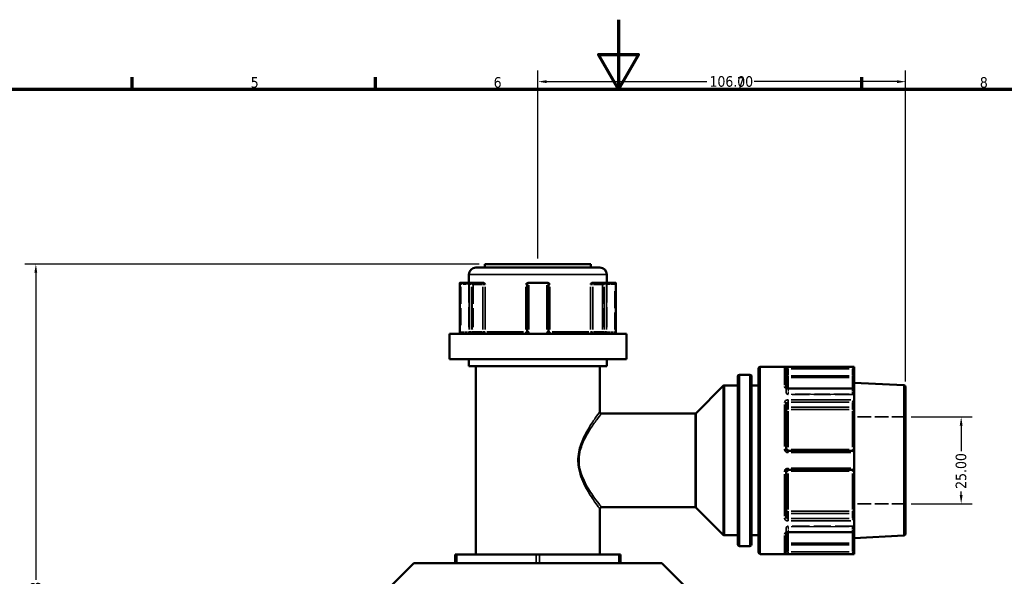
# Model space of a CAD drawing. Header units: millimetres. Extents: x 0 to 926, y 0 to 963.
# Tile 7 of 17: x 248 to 532, y 434 to 594. Entities that reach past the tile are written whole.
import ezdxf

# ---------------------------------------------------------------- set-up
doc = ezdxf.new("R2010")
doc.units = ezdxf.units.MM
doc.linetypes.add('DASHED', pattern=[0.2067, 0.1654, -0.0413])
for name, color, linetype, lineweight in [('Border (ANSI)', 7, 'Continuous', 70), ('Dimension (ANSI)', 7, 'Continuous', 25), ('Hidden (ANSI)', 7, 'DASHED', 35), ('Hidden Narrow (ANSI)', 7, 'DASHED', 25), ('Visible (ANSI)', 7, 'Continuous', 50), ('Visible Narrow (ANSI)', 7, 'Continuous', 35)]:
    doc.layers.add(name, color=color, linetype=linetype, lineweight=lineweight)
doc.styles.add('Note Text (ANSI)', font='tahoma.ttf')
doc.dimstyles.new('Default - mm (ANSI)', dxfattribs={"dimtxt": 3.048, "dimasz": 2.5, "dimexe": 3.175, "dimexo": 1.6002, "dimgap": 0.8, "dimtad": 0, "dimtoh": 1, "dimrnd": 1e-08, "dimzin": 4, "dimdsep": 46, "dimtxsty": 'Note Text (ANSI)', "dimcen": 0.09, "dimdle": 10, "dimclrd": 256, "dimclre": 256, "dimclrt": 256, "dimadec": 1, "dimazin": 1, "dimtfac": 1, "dimtofl": 0, "dimtmove": 0, "dimatfit": 3, "dimfxl": 1, "dimtolj": 1, "dimtzin": 4, "dimlwd": -1, "dimlwe": -1, "dimarcsym": 0})

# ---------------------------------------------------------------- blocks, each defined once
blk = doc.blocks.new('Borders Default Border')
at = {"layer": 'Border (ANSI)'}
for p, q in [((280.33, 574), (280.33, 577.45)), ((350.42, 574), (350.42, 577.45)), ((490.58, 574), (490.58, 577.45))]:
    blk.add_line(p, q, dxfattribs=at)
at = {"layer": 'Border (ANSI)', "flags": 128}
for points in [[(420.5, 594), (420.5, 574), (414.73, 584), (426.27, 584), (420.5, 574)], [(20, 20), (20, 574), (821, 574), (821, 20), (20, 20)]]:
    blk.add_lwpolyline(points, dxfattribs=at)
at = {"layer": 'Border (ANSI)', "char_height": 3.05, "attachment_point": 7, "style": 'Note Text (ANSI)'}
for s, insert in [('5', (314.48, 574.34)), ('6', (384.49, 574.34)), ('7', (454.6, 574.4)), ('8', (524.63, 574.33))]:
    blk.add_mtext(s, dxfattribs=dict(at, insert=insert))
blk = doc.blocks.new('*D8')
at = {"layer": 'Defpoints', "color": 0, "transparency": 16777216}
for p in [(252.54, 523.55), (381.94, 523.55), (397.84, 250.57)]:
    blk.add_point(p, dxfattribs=at)
at = {"layer": 'Dimension (ANSI)', "transparency": 16777216}
for p, q in [((380.34, 523.55), (249.36, 523.55)), ((252.54, 521.05), (252.54, 432.54)), ((252.54, 253.07), (252.54, 418.6)), ((396.24, 250.57), (249.36, 250.57))]:
    blk.add_line(p, q, dxfattribs=at)
for points in [[(252.12, 521.05), (252.95, 521.05), (252.54, 523.55)], [(252.12, 253.07), (252.95, 253.07), (252.54, 250.57)]]:
    blk.add_solid(points, dxfattribs=at)
at = {"layer": 'Dimension (ANSI)', "transparency": 16777216, "insert": (250.94, 419.4), "char_height": 3.048, "attachment_point": 1, "rotation": 90, "style": 'Note Text (ANSI)'}
blk.add_mtext('\\A1;272.98', dxfattribs=at)
blk = doc.blocks.new('*D9')
at = {"layer": 'Defpoints', "color": 0, "transparency": 16777216}
for p in [(503.24, 479.5), (503.24, 454.5), (519.24, 454.5)]:
    blk.add_point(p, dxfattribs=at)
at = {"layer": 'Dimension (ANSI)', "transparency": 16777216}
for p, q in [((504.84, 479.5), (522.41, 479.5)), ((519.24, 477), (519.24, 469.62)), ((519.24, 457), (519.24, 457.99)), ((504.84, 454.5), (522.41, 454.5))]:
    blk.add_line(p, q, dxfattribs=at)
for points in [[(518.82, 477), (519.65, 477), (519.24, 479.5)], [(518.82, 457), (519.65, 457), (519.24, 454.5)]]:
    blk.add_solid(points, dxfattribs=at)
at = {"layer": 'Dimension (ANSI)', "transparency": 16777216, "insert": (517.65, 458.79), "char_height": 3.048, "attachment_point": 1, "rotation": 90, "style": 'Note Text (ANSI)'}
blk.add_mtext('\\A1;25.00', dxfattribs=at)
blk = doc.blocks.new('*D10')
at = {"layer": 'Defpoints', "color": 0, "transparency": 16777216}
for p in [(503.24, 576.14), (397.24, 523.55), (503.24, 488.13)]:
    blk.add_point(p, dxfattribs=at)
at = {"layer": 'Dimension (ANSI)', "transparency": 16777216}
for p, q in [((397.24, 525.15), (397.24, 579.32)), ((503.24, 489.73), (503.24, 579.32)), ((399.74, 576.14), (445.9, 576.14)), ((500.74, 576.14), (459.58, 576.14))]:
    blk.add_line(p, q, dxfattribs=at)
for points in [[(399.74, 576.56), (399.74, 575.72), (397.24, 576.14)], [(500.74, 576.56), (500.74, 575.72), (503.24, 576.14)]]:
    blk.add_solid(points, dxfattribs=at)
at = {"layer": 'Dimension (ANSI)', "transparency": 16777216, "insert": (446.7, 577.73), "char_height": 3.048, "attachment_point": 1, "style": 'Note Text (ANSI)'}
blk.add_mtext('\\A1;106.00', dxfattribs=at)

msp = doc.modelspace()

# ---------------------------------------------------------------- linework, layer by layer
at = {"layer": 'Hidden (ANSI)', "ltscale": 34.3493}
for p, q in [((377.386, 518.203), (377.386, 504.003)), ((417.086, 518.203), (417.086, 504.003))]:
    msp.add_line(p, q, dxfattribs=at)
at = {"layer": 'Hidden (ANSI)', "ltscale": 33.139816}
for p, q in [((378.604, 517.703), (378.604, 504.003)), ((415.868, 517.703), (415.868, 504.003))]:
    msp.add_line(p, q, dxfattribs=at)
at = {"layer": 'Hidden (ANSI)', "ltscale": 0.083185}
msp.add_line((468.836, 487.891), (468.836, 487.864), dxfattribs=at)
at = {"layer": 'Hidden (ANSI)', "ltscale": 3.750024}
for p, q in [((468.836, 486.472), (468.836, 487.864)), ((468.836, 446.137), (468.836, 447.529))]:
    msp.add_line(p, q, dxfattribs=at)
at = {"layer": 'Hidden (ANSI)', "ltscale": 29.930656}
for p, q in [((487.896, 485.972), (469.336, 485.972)), ((487.896, 448.029), (469.336, 448.029))]:
    msp.add_line(p, q, dxfattribs=at)
at = {"layer": 'Hidden (ANSI)', "ltscale": 23.931623}
for p, q in [((503.236, 479.5), (488.396, 479.5)), ((503.236, 454.5), (488.396, 454.5))]:
    msp.add_line(p, q, dxfattribs=at)
at = {"layer": 'Hidden (ANSI)', "ltscale": 0.083281}
msp.add_line((468.836, 446.137), (468.836, 446.11), dxfattribs=at)
at = {"layer": 'Hidden (ANSI)', "ltscale": 0.346335}
for centre, start, end in [((379.104, 517.703), 159.15758, 180), ((415.368, 517.703), 0, 20.84242)]:
    msp.add_arc(centre, 0.5, start, end, dxfattribs=at)
at = {"layer": 'Hidden (ANSI)', "ltscale": 1.495845}
for centre, start, end in [((376.886, 504.003), 270, 0), ((378.104, 504.003), 270, 0), ((416.368, 504.003), 180, 270), ((417.586, 504.003), 180, 270), ((469.336, 486.472), 180, 270), ((487.896, 485.472), 0, 90), ((487.896, 448.529), 270, 0), ((469.336, 447.529), 90, 180)]:
    msp.add_arc(centre, 0.5, start, end, dxfattribs=at)
at = {"layer": 'Hidden (ANSI)', "ltscale": 1.29952}
for centre, major_axis, start_param, end_param in [((375.29, 517.703), (-0.483, 0.483), 0.2617994, 1.3089969), ((419.182, 517.703), (-0.483, -0.483), 1.8325957, 2.8797933)]:
    msp.add_ellipse(centre, major_axis=major_axis, ratio=0.2679492, start_param=start_param, end_param=end_param, dxfattribs=at)
at = {"layer": 'Hidden (ANSI)', "ltscale": 1.007576}
for centre, major_axis, start_param, end_param in [((487.896, 487.23), (0.462, 0.462), 0.3926991, 1.1780972), ((487.896, 446.771), (0.462, -0.462), 5.1050881, 5.8904862)]:
    msp.add_ellipse(centre, major_axis=major_axis, ratio=0.4142136, start_param=start_param, end_param=end_param, dxfattribs=at)
at = {"layer": 'Hidden (ANSI)', "ltscale": 1.940749}
for points, knots in [([(378.574, 517.703), (378.575, 517.704), (378.575, 517.704), (378.611, 517.811), (378.646, 517.911), (378.713, 518.056), (378.748, 518.117), (378.819, 518.186), (378.85, 518.203), (378.883, 518.203)], [-0.000316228, -0.000316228, -0.000316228, -0.000316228, 0, 0, 0.044767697, 0.044767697, 0.076339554, 0.076339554, 0.09939515, 0.09939515, 0.09939515, 0.09939515]), ([(415.589, 518.203), (415.622, 518.203), (415.653, 518.186), (415.724, 518.117), (415.759, 518.056), (415.827, 517.911), (415.861, 517.811), (415.897, 517.704), (415.898, 517.704), (415.898, 517.703)], [0.236796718, 0.236796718, 0.236796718, 0.236796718, 0.258427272, 0.258427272, 0.288047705, 0.288047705, 0.33004835, 0.33004835, 0.330345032, 0.330345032, 0.330345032, 0.330345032])]:
    msp.add_open_spline(points, degree=3, knots=knots, dxfattribs=at)
at = {"layer": 'Hidden (ANSI)', "ltscale": 0.487662}
msp.add_open_spline([(468.836, 487.864), (468.836, 487.884), (468.83, 487.899), (468.829, 487.901), (468.829, 487.901), (468.829, 487.901)], degree=3, knots=[0, 0, 0, 0, 0.031502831, 0.031502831, 0.032841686, 0.032841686, 0.032841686, 0.032841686], dxfattribs=at)
at = {"layer": 'Hidden (ANSI)', "ltscale": 0.48903}
msp.add_open_spline([(468.829, 487.9), (468.829, 487.9), (468.831, 487.897), (468.835, 487.884), (468.836, 487.874), (468.836, 487.864)], degree=3, knots=[0.124577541, 0.124577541, 0.124577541, 0.124577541, 0.140992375, 0.140992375, 0.157512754, 0.157512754, 0.157512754, 0.157512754], dxfattribs=at)
at = {"layer": 'Hidden (ANSI)', "ltscale": 2.105221}
msp.add_open_spline([(469.336, 446.271), (469.281, 446.271), (469.226, 446.267), (469.122, 446.25), (469.073, 446.238), (468.988, 446.209), (468.951, 446.192), (468.893, 446.159), (468.871, 446.143), (468.842, 446.117), (468.834, 446.107), (468.828, 446.098), (468.83, 446.101), (468.835, 446.117), (468.836, 446.126), (468.836, 446.137)], degree=3, knots=[0, 0, 0, 0, 0.02450984, 0.02450984, 0.04873565, 0.04873565, 0.07214944, 0.07214944, 0.09449088, 0.09449088, 0.11641991, 0.11641991, 0.14099237, 0.14099237, 0.15751275, 0.15751275, 0.15751275, 0.15751275], dxfattribs=at)
at = {"layer": 'Hidden (ANSI)', "ltscale": 0.488977}
msp.add_open_spline([(468.836, 446.137), (468.836, 446.117), (468.83, 446.102), (468.829, 446.1), (468.829, 446.1), (468.829, 446.1)], degree=3, knots=[0, 0, 0, 0, 0.031502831, 0.031502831, 0.032935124, 0.032935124, 0.032935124, 0.032935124], dxfattribs=at)
at = {"layer": 'Hidden Narrow (ANSI)', "ltscale": 29.825834}
for p, q in [((375.04, 517.018), (375.04, 504.688)), ((378.354, 504.688), (378.354, 517.018)), ((378.574, 517.018), (378.574, 504.688)), ((415.898, 504.688), (415.898, 517.018)), ((416.118, 517.018), (416.118, 504.688)), ((419.432, 504.688), (419.432, 517.018))]:
    msp.add_line(p, q, dxfattribs=at)
at = {"layer": 'Hidden Narrow (ANSI)', "ltscale": 6.056921}
for p, q in [((377.947, 517.703), (375.193, 517.703)), ((419.279, 517.703), (416.525, 517.703))]:
    msp.add_line(p, q, dxfattribs=at)
at = {"layer": 'Hidden Narrow (ANSI)', "ltscale": 0.540283}
for p, q in [((375.027, 504.003), (374.84, 504.003)), ((419.633, 504.003), (419.446, 504.003))]:
    msp.add_line(p, q, dxfattribs=at)
at = {"layer": 'Hidden Narrow (ANSI)', "ltscale": 4.762628}
for p, q in [((375.16, 504.003), (377.326, 504.003)), ((417.146, 504.003), (419.312, 504.003))]:
    msp.add_line(p, q, dxfattribs=at)
at = {"layer": 'Hidden Narrow (ANSI)', "ltscale": 0.071139}
for p, q in [((469.336, 487.585), (469.336, 487.61)), ((469.336, 446.391), (469.336, 446.416))]:
    msp.add_line(p, q, dxfattribs=at)
at = {"layer": 'Hidden Narrow (ANSI)', "ltscale": 3.550614}
for p, q in [((469.336, 487.51), (469.336, 486.192)), ((487.896, 486.192), (487.896, 487.51)), ((469.336, 447.809), (469.336, 446.491)), ((487.896, 446.491), (487.896, 447.809))]:
    msp.add_line(p, q, dxfattribs=at)
at = {"layer": 'Hidden Narrow (ANSI)', "ltscale": 0.673075}
for p, q in [((469.336, 485.973), (469.336, 486.105)), ((487.896, 486.105), (487.896, 485.973)), ((469.336, 447.896), (469.336, 448.028)), ((487.896, 448.028), (487.896, 447.896))]:
    msp.add_line(p, q, dxfattribs=at)
at = {"layer": 'Hidden Narrow (ANSI)', "ltscale": 26.937592}
for p, q in [((486.968, 487.583), (470.264, 487.583)), ((470.264, 486.119), (486.968, 486.119)), ((486.968, 486.076), (470.264, 486.076)), ((470.264, 447.925), (486.968, 447.925)), ((486.968, 447.882), (470.264, 447.882)), ((470.264, 446.418), (486.968, 446.418))]:
    msp.add_line(p, q, dxfattribs=at)
at = {"layer": 'Hidden Narrow (ANSI)', "ltscale": 0.490266}
for p, q in [((487.896, 487.591), (487.896, 487.722)), ((487.896, 446.278), (487.896, 446.41))]:
    msp.add_line(p, q, dxfattribs=at)
at = {"layer": 'Hidden Narrow (ANSI)', "ltscale": 0.602402}
msp.add_line((409.081, 467), (408.789, 467), dxfattribs=at)
at = {"layer": 'Hidden Narrow (ANSI)', "ltscale": 1.346251}
for centre, major_axis, ratio, start_param, end_param in [((378.604, 517.703), (0, 0.5), 0.5, 0.0785398, 1.4922565), ((415.868, 517.703), (0, 0.5), 0.5, 4.7909288, 6.2046455), ((378.104, 504.003), (0, -0.5), 0.5, 0.0785398, 1.4922565), ((378.104, 504.003), (0, -0.5), 0.94014, 0.0785398, 1.4922565), ((416.368, 504.003), (0, -0.5), 0.94014, 4.7909288, 6.2046455), ((416.368, 504.003), (0, -0.5), 0.5, 4.7909288, 6.2046455), ((469.336, 486.472), (-0.5, 0), 0.7071068, 0.0785398, 1.4922565), ((469.336, 486.472), (-0.5, 0), 0.7932537, 0.0785398, 1.4922565), ((487.896, 485.765), (0.5, 0), 0.7071068, 0.0785398, 1.4922565), ((487.896, 485.679), (0.5, 0), 0.7932537, 0.0785398, 1.4922565), ((469.336, 447.529), (-0.5, 0), 0.7932537, 4.7909288, 6.2046455), ((469.336, 447.529), (-0.5, 0), 0.7071068, 4.7909288, 6.2046455), ((487.896, 448.322), (0.5, 0), 0.7932537, 4.7909288, 6.2046455), ((487.896, 448.236), (0.5, 0), 0.7071068, 4.7909288, 6.2046455)]:
    msp.add_ellipse(centre, major_axis=major_axis, ratio=ratio, start_param=start_param, end_param=end_param, dxfattribs=at)
at = {"layer": 'Hidden Narrow (ANSI)', "ltscale": 0.062062}
msp.add_ellipse((468.336, 487.864), major_axis=(0.5, 0), ratio=0.7873189, start_param=0.0036263, end_param=0.0688989, dxfattribs=at)
at = {"layer": 'Hidden Narrow (ANSI)', "ltscale": 0.062173}
msp.add_ellipse((468.336, 446.137), major_axis=(0.5, 0), ratio=0.7873189, start_param=6.2141633, end_param=6.2795526, dxfattribs=at)
at = {"layer": 'Hidden Narrow (ANSI)', "ltscale": 1.368955}
for points, knots in [([(375.04, 504.003), (375.04, 503.971), (375.039, 503.938), (375.034, 503.856), (375.028, 503.807), (375.011, 503.703), (374.998, 503.651), (374.963, 503.556), (374.941, 503.521), (374.913, 503.505), (374.907, 503.503), (374.901, 503.503)], [0, 0, 0, 0, 0.01936722, 0.01936722, 0.05035476, 0.05035476, 0.09063857, 0.09063857, 0.14300752, 0.14300752, 0.15775689, 0.15775689, 0.15775689, 0.15775689]), ([(419.571, 503.503), (419.565, 503.503), (419.559, 503.505), (419.531, 503.521), (419.509, 503.556), (419.475, 503.651), (419.461, 503.703), (419.444, 503.807), (419.438, 503.856), (419.433, 503.938), (419.432, 503.971), (419.432, 504.003)], [-0.78964294, -0.78964294, -0.78964294, -0.78964294, -0.77489403, -0.77489403, -0.72252491, -0.72252491, -0.68224097, -0.68224097, -0.65125333, -0.65125333, -0.63188605, -0.63188605, -0.63188605, -0.63188605])]:
    msp.add_open_spline(points, degree=3, knots=knots, dxfattribs=at)
at = {"layer": 'Hidden Narrow (ANSI)', "ltscale": 1.36077}
msp.add_open_spline([(469.336, 487.583), (469.303, 487.583), (469.27, 487.585), (469.186, 487.595), (469.136, 487.606), (469.03, 487.641), (468.978, 487.668), (468.883, 487.739), (468.849, 487.786), (468.837, 487.844), (468.836, 487.854), (468.836, 487.864)], degree=3, knots=[0, 0, 0, 0, 0.01979251, 0.01979251, 0.05146052, 0.05146052, 0.09262893, 0.09262893, 0.14614787, 0.14614787, 0.15751275, 0.15751275, 0.15751275, 0.15751275], dxfattribs=at)
at = {"layer": 'Hidden Narrow (ANSI)', "ltscale": 1.360673}
msp.add_open_spline([(468.836, 446.137), (468.836, 446.163), (468.844, 446.191), (468.883, 446.26), (468.926, 446.3), (469.058, 446.375), (469.156, 446.405), (469.286, 446.417), (469.311, 446.418), (469.336, 446.418)], degree=3, knots=[0, 0, 0, 0, 0.03042163, 0.03042163, 0.07909623, 0.07909623, 0.14237321, 0.14237321, 0.15751415, 0.15751415, 0.15751415, 0.15751415], dxfattribs=at)
at = {"layer": 'Visible (ANSI)'}
for p, q in [((379.386, 522.553), (415.086, 522.553)), ((381.936, 523.553), (412.536, 523.553)), ((381.936, 523.553), (381.936, 522.553)), ((412.536, 523.553), (412.536, 522.553)), ((377.386, 520.553), (377.386, 518.203)), ((417.086, 520.553), (417.086, 518.203)), ((374.79, 518.136), (374.79, 504.003)), ((374.855, 518.203), (377.415, 518.203)), ((381.164, 518.203), (377.415, 518.203)), ((381.51, 518.203), (381.164, 518.203)), ((394.176, 517.703), (394.176, 504.003)), ((394.676, 518.203), (394.609, 518.203)), ((394.676, 518.203), (399.796, 518.203)), ((399.864, 518.203), (399.796, 518.203)), ((400.296, 504.003), (400.296, 517.703)), ((413.308, 518.203), (412.962, 518.203)), ((417.058, 518.203), (413.308, 518.203)), ((417.058, 518.203), (419.618, 518.203)), ((419.682, 504.003), (419.682, 518.136)), ((371.736, 503.503), (422.736, 503.503)), ((371.736, 503.503), (371.736, 496.153)), ((422.736, 503.503), (422.736, 496.153)), ((371.736, 496.153), (422.736, 496.153)), ((377.386, 496.153), (377.386, 494.153)), ((377.386, 494.153), (417.086, 494.153)), ((379.386, 494.153), (379.386, 439.848)), ((415.086, 494.153), (415.086, 481)), ((417.086, 496.153), (417.086, 494.153)), ((488.396, 494), (461.336, 494)), ((488.394, 493.907), (487.896, 493.409)), ((488.396, 494), (488.396, 493.911)), ((488.396, 491.338), (488.396, 493.911)), ((454.836, 442.812), (454.836, 491.189)), ((458.336, 491.689), (455.336, 491.689)), ((458.836, 491.189), (458.836, 442.812)), ((460.836, 440.5), (460.836, 493.5)), ((468.836, 493.307), (468.836, 487.891)), ((488.396, 490.346), (488.396, 491.338)), ((442.883, 480.647), (450.69, 488.454)), ((454.836, 488.6), (451.043, 488.6)), ((460.836, 488.6), (458.836, 488.6)), ((488.396, 490.346), (488.396, 487.584)), ((502.762, 488.625), (488.396, 489.378)), ((503.236, 488.126), (503.236, 445.875)), ((488.25, 487.73), (469.336, 487.73)), ((488.396, 487.584), (488.396, 484.473)), ((468.836, 483.339), (468.836, 470.2)), ((488.396, 482.654), (488.396, 484.473)), ((488.396, 481.338), (488.396, 482.654)), ((442.529, 480.5), (415.586, 480.5)), ((488.396, 481.338), (488.396, 470.07)), ((487.896, 469.7), (469.336, 469.7)), ((488.396, 469.2), (488.396, 470.07)), ((488.396, 469.2), (488.396, 464.8)), ((468.836, 463.8), (468.836, 450.662)), ((469.336, 464.3), (487.896, 464.3)), ((488.396, 463.931), (488.396, 464.8)), ((488.396, 463.931), (488.396, 452.663)), ((415.086, 453), (415.086, 439.848)), ((442.529, 453.5), (415.586, 453.5)), ((442.883, 453.354), (450.69, 445.547)), ((488.396, 451.347), (488.396, 452.663)), ((488.396, 449.528), (488.396, 451.347)), ((488.396, 449.528), (488.396, 446.416)), ((468.836, 446.11), (468.836, 440.694)), ((469.336, 446.271), (488.25, 446.271)), ((488.396, 446.416), (488.396, 443.655)), ((454.836, 445.4), (451.043, 445.4)), ((460.836, 445.4), (458.836, 445.4)), ((502.762, 445.376), (488.396, 444.623)), ((488.396, 442.663), (488.396, 443.655)), ((458.336, 442.312), (455.336, 442.312)), ((488.396, 440), (461.336, 440)), ((487.896, 440.592), (488.394, 440.094)), ((488.396, 440.09), (488.396, 442.663)), ((488.396, 440.09), (488.396, 440)), ((361.487, 437.398), (354.179, 430.09)), ((361.487, 437.398), (432.985, 437.398)), ((373.386, 439.848), (373.886, 439.848)), ((373.386, 439.848), (373.386, 437.398)), ((373.886, 439.848), (396.736, 439.848)), ((396.736, 439.848), (397.736, 439.848)), ((397.736, 439.848), (420.586, 439.848)), ((420.586, 439.848), (421.086, 439.848)), ((421.086, 437.398), (421.086, 439.848)), ((432.985, 437.398), (440.293, 430.09))]:
    msp.add_line(p, q, dxfattribs=at)
for centre, radius, start, end in [((379.386, 520.553), 2, 90, 180), ((415.086, 520.553), 2, 0, 90), ((394.676, 517.703), 0.5, 96.1232, 180), ((399.796, 517.703), 0.5, 0, 83.8768), ((461.336, 493.5), 0.5, 90, 180), ((455.336, 491.189), 0.5, 90, 180), ((458.336, 491.189), 0.5, 0, 90), ((451.043, 488.1), 0.5, 90, 135), ((502.736, 488.126), 0.5, 0, 87), ((415.586, 481), 0.5, 180, 270), ((442.529, 481), 0.5, 270, 315), ((487.896, 469.2), 0.5, 4.76211, 90), ((487.896, 464.8), 0.5, 270, 355.23789), ((415.586, 453), 0.5, 90, 180), ((442.529, 453), 0.5, 45, 90), ((502.736, 445.875), 0.5, 273, 0), ((451.043, 445.9), 0.5, 225, 270), ((455.336, 442.812), 0.5, 180, 270), ((458.336, 442.812), 0.5, 270, 0), ((461.336, 440.5), 0.5, 180, 270)]:
    msp.add_arc(centre, radius, start, end, dxfattribs=at)
for centre, major_axis, ratio, start_param, end_param in [((375.29, 517.703), (-0.483, 0.483), 0.2679492, 6.1282559, 6.5449847), ((377.85, 517.703), (0.483, -0.483), 0.2679492, 1.3089969, 2.7729233), ((416.622, 517.703), (0.483, 0.483), 0.2679492, 0.3686694, 1.8325957), ((419.182, 517.703), (-0.483, -0.483), 0.2679492, 2.8797933, 3.2965221), ((487.896, 487.23), (0.462, 0.462), 0.4142136, 5.9736008, 6.6758844), ((487.896, 484.118), (-0.462, -0.462), 0.4142136, 1.1780972, 2.665779), ((487.896, 449.882), (-0.462, 0.462), 0.4142136, 3.6174063, 5.1050881), ((487.896, 446.771), (0.462, -0.462), 0.4142136, 5.8904862, 6.5927699)]:
    msp.add_ellipse(centre, major_axis=major_axis, ratio=ratio, start_param=start_param, end_param=end_param, dxfattribs=at)
for points in [[(374.833, 518.2), (374.84, 518.202), (374.847, 518.203), (374.855, 518.203)], [(377.415, 518.203), (377.425, 518.203), (377.436, 518.202), (377.446, 518.2)], [(394.623, 518.2), (394.641, 518.202), (394.659, 518.203), (394.676, 518.203)], [(399.796, 518.203), (399.814, 518.203), (399.832, 518.202), (399.849, 518.2)], [(417.026, 518.2), (417.037, 518.202), (417.047, 518.203), (417.058, 518.203)], [(419.618, 518.203), (419.625, 518.203), (419.632, 518.202), (419.639, 518.2)], [(488.396, 493.911), (488.396, 493.91), (488.396, 493.908), (488.394, 493.907)], [(488.394, 487.611), (488.396, 487.602), (488.396, 487.593), (488.396, 487.584)], [(488.396, 484.473), (488.396, 484.463), (488.396, 484.452), (488.394, 484.441)], [(488.394, 469.242), (488.396, 469.228), (488.396, 469.214), (488.396, 469.2)], [(488.396, 464.8), (488.396, 464.787), (488.396, 464.773), (488.394, 464.759)], [(488.394, 449.559), (488.396, 449.549), (488.396, 449.538), (488.396, 449.528)], [(488.396, 446.416), (488.396, 446.408), (488.396, 446.399), (488.394, 446.39)], [(488.394, 440.094), (488.396, 440.093), (488.396, 440.091), (488.396, 440.09)]]:
    msp.add_open_spline(points, degree=3, dxfattribs=at)
for points, knots in [([(381.51, 518.203), (381.563, 518.203), (381.615, 518.186), (381.734, 518.117), (381.794, 518.056), (381.914, 517.911), (381.978, 517.811), (382.046, 517.704), (382.046, 517.704), (382.047, 517.703)], [0.236796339, 0.236796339, 0.236796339, 0.236796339, 0.258426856, 0.258426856, 0.288047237, 0.288047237, 0.330047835, 0.330047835, 0.330344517, 0.330344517, 0.330344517, 0.330344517]), ([(393.764, 517.703), (393.764, 517.704), (393.765, 517.704), (393.869, 517.811), (393.967, 517.911), (394.156, 518.056), (394.25, 518.117), (394.44, 518.186), (394.524, 518.203), (394.609, 518.203)], [-0.000316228, -0.000316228, -0.000316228, -0.000316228, 0, 0, 0.044767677, 0.044767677, 0.076339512, 0.076339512, 0.099395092, 0.099395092, 0.099395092, 0.099395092]), ([(399.864, 518.203), (399.948, 518.203), (400.032, 518.186), (400.222, 518.117), (400.317, 518.056), (400.505, 517.911), (400.603, 517.811), (400.707, 517.704), (400.708, 517.704), (400.709, 517.703)], [0.236796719, 0.236796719, 0.236796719, 0.236796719, 0.258427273, 0.258427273, 0.288047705, 0.288047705, 0.33004835, 0.33004835, 0.330345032, 0.330345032, 0.330345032, 0.330345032]), ([(412.425, 517.703), (412.426, 517.704), (412.426, 517.704), (412.494, 517.811), (412.558, 517.911), (412.678, 518.056), (412.739, 518.117), (412.858, 518.186), (412.91, 518.203), (412.962, 518.203)], [-0.000316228, -0.000316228, -0.000316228, -0.000316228, 0, 0, 0.044767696, 0.044767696, 0.07633955, 0.07633955, 0.099395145, 0.099395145, 0.099395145, 0.099395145]), ([(374.716, 503.503), (374.724, 503.525), (374.732, 503.551), (374.747, 503.607), (374.754, 503.638), (374.767, 503.704), (374.772, 503.739), (374.781, 503.811), (374.784, 503.849), (374.789, 503.925), (374.79, 503.964), (374.79, 504.003)], [-0.073246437, -0.073246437, -0.073246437, -0.073246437, -0.05859715, -0.05859715, -0.043947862, -0.043947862, -0.029298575, -0.029298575, -0.014649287, -0.014649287, 0, 0, 0, 0]), ([(394.176, 504.003), (394.176, 503.954), (394.169, 503.906), (394.133, 503.784), (394.092, 503.715), (393.969, 503.586), (393.878, 503.534), (393.745, 503.507), (393.711, 503.503), (393.676, 503.503)], [-0.2354349, -0.2354349, -0.2354349, -0.2354349, -0.20621481, -0.20621481, -0.15946266, -0.15946266, -0.09868487, -0.09868487, -0.07767797, -0.07767797, -0.07767797, -0.07767797]), ([(400.796, 503.503), (400.772, 503.503), (400.747, 503.505), (400.638, 503.521), (400.556, 503.556), (400.435, 503.651), (400.39, 503.703), (400.333, 503.807), (400.315, 503.856), (400.299, 503.938), (400.296, 503.971), (400.296, 504.003)], [-0.78964304, -0.78964304, -0.78964304, -0.78964304, -0.77486935, -0.77486935, -0.72250929, -0.72250929, -0.68223232, -0.68223232, -0.65125004, -0.65125004, -0.63188611, -0.63188611, -0.63188611, -0.63188611]), ([(419.682, 504.003), (419.682, 503.964), (419.683, 503.925), (419.688, 503.849), (419.691, 503.811), (419.7, 503.739), (419.706, 503.704), (419.718, 503.638), (419.725, 503.607), (419.74, 503.551), (419.748, 503.525), (419.756, 503.503)], [0.63188605, 0.63188605, 0.63188605, 0.63188605, 0.646535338, 0.646535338, 0.661184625, 0.661184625, 0.675833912, 0.675833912, 0.6904832, 0.6904832, 0.705132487, 0.705132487, 0.705132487, 0.705132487]), ([(469.336, 487.73), (469.281, 487.73), (469.226, 487.734), (469.122, 487.751), (469.073, 487.763), (468.988, 487.792), (468.951, 487.809), (468.893, 487.842), (468.871, 487.858), (468.842, 487.884), (468.834, 487.894), (468.83, 487.9), (468.829, 487.901), (468.829, 487.9)], [0, 0, 0, 0, 0.02450984, 0.02450984, 0.04873565, 0.04873565, 0.07214944, 0.07214944, 0.09449088, 0.09449088, 0.11641991, 0.11641991, 0.12457754, 0.12457754, 0.12457754, 0.12457754]), ([(469.336, 469.7), (469.303, 469.7), (469.271, 469.704), (469.187, 469.72), (469.138, 469.739), (469.033, 469.797), (468.98, 469.843), (468.885, 469.967), (468.851, 470.051), (468.837, 470.159), (468.836, 470.18), (468.836, 470.2)], [0, 0, 0, 0, 0.01963427, 0.01963427, 0.05104911, 0.05104911, 0.0918884, 0.0918884, 0.14497947, 0.14497947, 0.15751281, 0.15751281, 0.15751281, 0.15751281]), ([(468.836, 463.8), (468.836, 463.857), (468.846, 463.914), (468.896, 464.054), (468.95, 464.131), (469.109, 464.26), (469.222, 464.3), (469.336, 464.3)], [0, 0, 0, 0, 0.03435848, 0.03435848, 0.08933205, 0.08933205, 0.15751354, 0.15751354, 0.15751354, 0.15751354]), ([(468.829, 446.1), (468.829, 446.1), (468.835, 446.11), (468.863, 446.136), (468.882, 446.152), (468.934, 446.183), (468.967, 446.199), (469.044, 446.229), (469.088, 446.242), (469.186, 446.262), (469.24, 446.268), (469.308, 446.271), (469.322, 446.271), (469.336, 446.271)], [0.03293512, 0.03293512, 0.03293512, 0.03293512, 0.05971916, 0.05971916, 0.08175749, 0.08175749, 0.10395199, 0.10395199, 0.1271525, 0.1271525, 0.15122998, 0.15122998, 0.15751415, 0.15751415, 0.15751415, 0.15751415])]:
    msp.add_open_spline(points, degree=3, knots=knots, dxfattribs=at)
at = {"layer": 'Visible Narrow (ANSI)'}
for p, q in [((416.842, 520.553), (377.631, 520.553)), ((374.833, 504.713), (374.833, 517.49)), ((377.446, 517.49), (377.446, 504.713)), ((378.1, 504.688), (378.1, 517.018)), ((378.266, 517.703), (381.249, 517.703)), ((381.414, 517.018), (381.414, 504.688)), ((381.445, 517.703), (382.024, 517.703)), ((382.047, 504.688), (382.047, 517.018)), ((393.764, 517.018), (393.764, 504.688)), ((393.798, 517.703), (394.175, 517.703)), ((394.623, 504.713), (394.623, 517.49)), ((399.849, 517.49), (399.849, 504.713)), ((400.297, 517.703), (400.675, 517.703)), ((400.709, 504.688), (400.709, 517.018)), ((412.425, 517.018), (412.425, 504.688)), ((412.449, 517.703), (413.027, 517.703)), ((413.058, 504.688), (413.058, 517.018)), ((413.224, 517.703), (416.206, 517.703)), ((416.372, 517.018), (416.372, 504.688)), ((417.026, 504.713), (417.026, 517.49)), ((419.639, 517.49), (419.639, 504.713)), ((374.829, 504.003), (374.79, 504.003)), ((378.068, 504.003), (377.469, 504.003)), ((381.249, 504.003), (378.266, 504.003)), ((382.024, 504.003), (381.445, 504.003)), ((382.5, 504.003), (393.086, 504.003)), ((394.175, 504.003), (393.798, 504.003)), ((394.587, 504.003), (394.177, 504.003)), ((400.295, 504.003), (399.886, 504.003)), ((400.675, 504.003), (400.297, 504.003)), ((401.386, 504.003), (411.972, 504.003)), ((413.027, 504.003), (412.449, 504.003)), ((416.206, 504.003), (413.224, 504.003)), ((417.003, 504.003), (416.404, 504.003)), ((419.682, 504.003), (419.643, 504.003)), ((469.336, 493.446), (469.336, 493.903)), ((487.441, 493.907), (470.289, 493.907)), ((455.336, 491.385), (455.336, 442.616)), ((458.336, 442.616), (458.336, 491.385)), ((461.336, 493.668), (461.336, 440.333)), ((468.336, 488.702), (468.336, 493.704)), ((469.297, 491.338), (468.838, 491.338)), ((469.336, 491.441), (469.336, 493.305)), ((469.336, 490.848), (469.336, 491.302)), ((470.264, 493.409), (486.968, 493.409)), ((486.968, 491.338), (470.264, 491.338)), ((487.896, 493.305), (487.896, 491.441)), ((487.896, 491.302), (487.896, 490.848)), ((488.395, 491.338), (487.935, 491.338)), ((450.69, 445.811), (450.69, 488.19)), ((451.043, 488.335), (451.043, 445.666)), ((469.336, 490.774), (469.336, 487.97)), ((470.264, 490.842), (486.968, 490.842)), ((487.896, 487.97), (487.896, 490.774)), ((502.762, 445.642), (502.762, 488.359)), ((469.336, 487.623), (469.336, 487.729)), ((470.289, 487.611), (487.441, 487.611)), ((468.336, 470.988), (468.336, 483.064)), ((469.336, 483.792), (469.336, 484.412)), ((469.336, 482.374), (469.336, 483.692)), ((470.264, 483.765), (486.968, 483.765)), ((487.441, 484.441), (470.289, 484.441)), ((487.896, 483.692), (487.896, 482.374)), ((442.529, 453.667), (442.529, 480.334)), ((442.883, 480.479), (442.883, 453.522)), ((469.336, 481.672), (469.336, 482.274)), ((469.336, 481.138), (469.336, 470.759)), ((486.968, 482.3), (470.264, 482.3)), ((470.264, 481.642), (486.968, 481.642)), ((487.896, 482.274), (487.896, 481.672)), ((487.896, 470.759), (487.896, 481.138)), ((469.336, 469.702), (469.336, 470.1)), ((469.336, 469.279), (469.336, 469.699)), ((486.968, 470.135), (470.264, 470.135)), ((470.289, 469.242), (487.441, 469.242)), ((487.896, 470.1), (487.896, 469.702)), ((468.336, 450.937), (468.336, 463.013)), ((469.336, 464.302), (469.336, 464.722)), ((469.336, 463.901), (469.336, 464.299)), ((469.336, 463.242), (469.336, 452.863)), ((470.264, 463.866), (486.968, 463.866)), ((487.441, 464.759), (470.289, 464.759)), ((487.896, 464.299), (487.896, 463.901)), ((487.896, 452.863), (487.896, 463.242)), ((469.336, 451.727), (469.336, 452.329)), ((469.336, 450.309), (469.336, 451.627)), ((486.968, 452.359), (470.264, 452.359)), ((470.264, 451.701), (486.968, 451.701)), ((487.896, 452.329), (487.896, 451.727)), ((487.896, 451.627), (487.896, 450.309)), ((469.336, 449.589), (469.336, 450.209)), ((486.968, 450.236), (470.264, 450.236)), ((470.289, 449.559), (487.441, 449.559)), ((469.336, 446.271), (469.336, 446.378)), ((469.336, 446.031), (469.336, 443.227)), ((487.441, 446.39), (470.289, 446.39)), ((487.896, 443.227), (487.896, 446.031)), ((468.336, 440.296), (468.336, 445.299)), ((469.336, 442.699), (469.336, 443.153)), ((486.968, 443.159), (470.264, 443.159)), ((487.896, 443.153), (487.896, 442.699)), ((468.838, 442.663), (469.297, 442.663)), ((469.336, 440.696), (469.336, 442.56)), ((469.336, 440.098), (469.336, 440.555)), ((470.264, 442.663), (486.968, 442.663)), ((486.968, 440.592), (470.264, 440.592)), ((470.289, 440.094), (487.441, 440.094)), ((487.896, 442.56), (487.896, 440.696)), ((487.935, 442.663), (488.395, 442.663)), ((373.886, 437.52), (373.886, 439.725)), ((396.736, 439.725), (396.736, 437.52)), ((397.736, 437.52), (397.736, 439.725)), ((420.586, 439.725), (420.586, 437.52))]:
    msp.add_line(p, q, dxfattribs=at)
for centre, major_axis, ratio, start_param, end_param in [((381.164, 517.703), (0, 0.5), 0.5, 4.7909288, 6.2046455), ((413.308, 517.703), (0, 0.5), 0.5, 0.0785398, 1.4922565), ((381.664, 504.003), (0, -0.5), 0.5, 4.7909288, 6.2046455), ((381.664, 504.003), (0, -0.5), 0.7652014, 0.0785398, 1.4922565), ((393.676, 504.003), (0, -0.5), 0.1749386, 0.0785398, 1.4922565), ((400.796, 504.003), (0, -0.5), 0.1749386, 4.7909288, 6.2046455), ((412.808, 504.003), (0, -0.5), 0.7652014, 4.7909288, 6.2046455), ((412.808, 504.003), (0, -0.5), 0.5, 0.0785398, 1.4922565), ((468.336, 493.307), (0.5, 0), 0.9926824, 0.0785398, 1.4922565), ((469.336, 491.338), (-0.5, 0), 0.9914662, 0.0785398, 1.4922565), ((468.336, 487.864), (0.5, 0), 0.7873189, 0.1474387, 1.4958828), ((487.896, 490.346), (0.5, 0), 0.9914662, 0.0785398, 1.4922565), ((468.336, 483.339), (0.5, 0), 0.616546, 0.0785398, 1.4922565), ((487.896, 482.654), (0.5, 0), 0.7071068, 4.7909288, 6.2046455), ((469.336, 481.947), (-0.5, 0), 0.7071068, 4.7909288, 6.2046455), ((469.336, 481.947), (-0.5, 0), 0.6088913, 0.0785398, 1.4922565), ((487.896, 481.338), (0.5, 0), 0.6088913, 0.0785398, 1.4922565), ((468.336, 470.2), (0.5, 0), 0.1207547, 0.0785398, 1.4922565), ((469.336, 470.2), (-0.5, 0), 0.1303639, 0.0785398, 1.4922565), ((487.896, 470.07), (0.5, 0), 0.1303639, 0.0785398, 1.4922565), ((468.336, 463.8), (0.5, 0), 0.1207547, 4.7909288, 6.2046455), ((469.336, 463.8), (-0.5, 0), 0.1303639, 4.7909288, 6.2046455), ((487.896, 463.931), (0.5, 0), 0.1303639, 4.7909288, 6.2046455), ((469.336, 452.054), (-0.5, 0), 0.6088913, 4.7909288, 6.2046455), ((469.336, 452.054), (-0.5, 0), 0.7071068, 0.0785398, 1.4922565), ((487.896, 452.663), (0.5, 0), 0.6088913, 4.7909288, 6.2046455), ((487.896, 451.347), (0.5, 0), 0.7071068, 0.0785398, 1.4922565), ((468.336, 450.662), (0.5, 0), 0.616546, 4.7909288, 6.2046455), ((468.336, 446.137), (0.5, 0), 0.7873189, 4.7872961, 6.1356235), ((469.336, 442.663), (-0.5, 0), 0.9914662, 4.7909288, 6.2046455), ((487.896, 443.655), (0.5, 0), 0.9914662, 4.7909288, 6.2046455), ((468.336, 440.694), (0.5, 0), 0.9926824, 4.7909288, 6.2046455)]:
    msp.add_ellipse(centre, major_axis=major_axis, ratio=ratio, start_param=start_param, end_param=end_param, dxfattribs=at)
for points, knots in [([(374.778, 503.503), (374.779, 503.509), (374.78, 503.515), (374.802, 503.611), (374.817, 503.709), (374.83, 503.874), (374.833, 503.938), (374.833, 504.003)], [-0.052385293, -0.052385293, -0.052385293, -0.052385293, -0.05035476, -0.05035476, -0.019367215, -0.019367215, 0, 0, 0, 0]), ([(377.446, 504.003), (377.446, 503.938), (377.45, 503.874), (377.47, 503.709), (377.491, 503.611), (377.524, 503.515), (377.526, 503.509), (377.528, 503.503)], [0.631886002, 0.631886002, 0.631886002, 0.631886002, 0.65125392, 0.65125392, 0.682242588, 0.682242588, 0.684271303, 0.684271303, 0.684271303, 0.684271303]), ([(378.461, 503.503), (378.443, 503.503), (378.425, 503.505), (378.343, 503.521), (378.283, 503.556), (378.196, 503.651), (378.165, 503.703), (378.126, 503.807), (378.113, 503.856), (378.102, 503.938), (378.1, 503.971), (378.1, 504.003)], [-0.78964289, -0.78964289, -0.78964289, -0.78964289, -0.77489871, -0.77489871, -0.72252786, -0.72252786, -0.68224259, -0.68224259, -0.65125392, -0.65125392, -0.631886, -0.631886, -0.631886, -0.631886]), ([(394.486, 503.503), (394.525, 503.57), (394.557, 503.641), (394.608, 503.808), (394.623, 503.906), (394.623, 504.003)], [0.183049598, 0.183049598, 0.183049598, 0.183049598, 0.206214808, 0.206214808, 0.235434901, 0.235434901, 0.235434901, 0.235434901]), ([(399.849, 504.003), (399.849, 503.938), (399.856, 503.874), (399.889, 503.709), (399.925, 503.611), (399.979, 503.515), (399.983, 503.509), (399.986, 503.503)], [0.631886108, 0.631886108, 0.631886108, 0.631886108, 0.651250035, 0.651250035, 0.682232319, 0.682232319, 0.684271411, 0.684271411, 0.684271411, 0.684271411]), ([(416.372, 504.003), (416.372, 503.954), (416.367, 503.906), (416.342, 503.784), (416.314, 503.715), (416.228, 503.586), (416.162, 503.534), (416.063, 503.507), (416.037, 503.503), (416.011, 503.503)], [-0.31350591, -0.31350591, -0.31350591, -0.31350591, -0.28428582, -0.28428582, -0.23753367, -0.23753367, -0.17675588, -0.17675588, -0.15574903, -0.15574903, -0.15574903, -0.15574903]), ([(416.945, 503.503), (416.968, 503.57), (416.987, 503.641), (417.017, 503.808), (417.026, 503.906), (417.026, 504.003)], [0.261120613, 0.261120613, 0.261120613, 0.261120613, 0.28428582, 0.28428582, 0.313505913, 0.313505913, 0.313505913, 0.313505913]), ([(419.639, 504.003), (419.639, 503.938), (419.642, 503.874), (419.655, 503.709), (419.67, 503.611), (419.692, 503.515), (419.693, 503.509), (419.695, 503.503)], [0.63188605, 0.63188605, 0.63188605, 0.63188605, 0.651253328, 0.651253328, 0.682240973, 0.682240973, 0.684271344, 0.684271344, 0.684271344, 0.684271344]), ([(469.336, 493.907), (469.109, 493.907), (468.882, 493.901), (468.564, 493.877), (468.455, 493.861), (468.356, 493.83), (468.336, 493.817), (468.336, 493.803)], [-0.15751354, -0.15751354, -0.15751354, -0.15751354, -0.08933205, -0.08933205, -0.03435848, -0.03435848, 0, 0, 0, 0]), ([(468.836, 493.307), (468.836, 493.32), (468.846, 493.333), (468.896, 493.364), (468.95, 493.379), (469.109, 493.403), (469.222, 493.409), (469.336, 493.409)], [0, 0, 0, 0, 0.03435848, 0.03435848, 0.08933205, 0.08933205, 0.15751354, 0.15751354, 0.15751354, 0.15751354]), ([(468.336, 488.258), (468.336, 488.234), (468.338, 488.21), (468.362, 488.075), (468.43, 487.965), (468.62, 487.801), (468.725, 487.741), (468.936, 487.663), (469.036, 487.638), (469.204, 487.616), (469.27, 487.611), (469.336, 487.611)], [-0.15751275, -0.15751275, -0.15751275, -0.15751275, -0.14614787, -0.14614787, -0.09262893, -0.09262893, -0.05146052, -0.05146052, -0.01979251, -0.01979251, 0, 0, 0, 0]), ([(469.336, 484.441), (469.286, 484.441), (469.235, 484.438), (468.977, 484.408), (468.779, 484.33), (468.516, 484.123), (468.429, 484.01), (468.351, 483.81), (468.336, 483.729), (468.336, 483.647)], [-0.15751415, -0.15751415, -0.15751415, -0.15751415, -0.14237321, -0.14237321, -0.07909623, -0.07909623, -0.03042163, -0.03042163, 0, 0, 0, 0]), ([(468.836, 483.339), (468.836, 483.383), (468.844, 483.427), (468.883, 483.535), (468.926, 483.595), (469.058, 483.706), (469.156, 483.747), (469.286, 483.763), (469.311, 483.765), (469.336, 483.765)], [0, 0, 0, 0, 0.03042163, 0.03042163, 0.07909623, 0.07909623, 0.14237321, 0.14237321, 0.15751415, 0.15751415, 0.15751415, 0.15751415]), ([(415.086, 481), (415.086, 481), (415.082, 480.995), (415.01, 480.897), (414.669, 480.442), (413.639, 478.994), (412.969, 478.029), (411.63, 475.879), (410.967, 474.731), (409.809, 472.241), (409.307, 470.902), (408.844, 468.565), (408.756, 467.626), (408.798, 465.954), (408.885, 465.221), (409.431, 462.488), (410.256, 460.665), (411.93, 457.563), (412.794, 456.249), (414.104, 454.337), (414.592, 453.671), (415.007, 453.106), (415.083, 453.003), (415.084, 453.003)], [-6.4675596, -6.4675596, -6.4675596, -6.4675596, -6.405472, -6.405472, -5.8926157, -5.8926157, -5.3969798, -5.3969798, -4.9600408, -4.9600408, -4.5445233, -4.5445233, -4.282892, -4.282892, -4.0766873, -4.0766873, -3.4904915, -3.4904915, -2.9204118, -2.9204118, -2.4318701, -2.4318701, -2.1558464, -2.1558464, -2.1558464, -2.1558464]), ([(415.584, 453.503), (415.583, 453.503), (415.505, 453.602), (415.079, 454.147), (414.576, 454.79), (413.229, 456.633), (412.341, 457.9), (410.621, 460.892), (409.773, 462.649), (409.211, 465.285), (409.122, 465.992), (409.078, 467.604), (409.169, 468.509), (409.645, 470.763), (410.161, 472.054), (411.351, 474.455), (412.033, 475.562), (413.41, 477.636), (414.098, 478.566), (415.157, 479.962), (415.508, 480.401), (415.582, 480.495), (415.586, 480.5), (415.586, 480.5)], [2.1558464, 2.1558464, 2.1558464, 2.1558464, 2.4318701, 2.4318701, 2.9204118, 2.9204118, 3.4904915, 3.4904915, 4.0766873, 4.0766873, 4.282892, 4.282892, 4.5445233, 4.5445233, 4.9600408, 4.9600408, 5.3969798, 5.3969798, 5.8926157, 5.8926157, 6.405472, 6.405472, 6.4675596, 6.4675596, 6.4675596, 6.4675596]), ([(468.336, 470.261), (468.336, 470.219), (468.339, 470.176), (468.366, 469.957), (468.435, 469.785), (468.624, 469.532), (468.729, 469.44), (468.939, 469.32), (469.038, 469.282), (469.205, 469.249), (469.271, 469.242), (469.336, 469.242)], [-0.15751281, -0.15751281, -0.15751281, -0.15751281, -0.14497947, -0.14497947, -0.0918884, -0.0918884, -0.05104911, -0.05104911, -0.01963427, -0.01963427, 0, 0, 0, 0]), ([(469.336, 464.759), (469.109, 464.759), (468.882, 464.677), (468.564, 464.414), (468.455, 464.256), (468.356, 463.972), (468.336, 463.856), (468.336, 463.74)], [-0.15751354, -0.15751354, -0.15751354, -0.15751354, -0.08933205, -0.08933205, -0.03435848, -0.03435848, 0, 0, 0, 0]), ([(468.336, 450.354), (468.336, 450.323), (468.338, 450.293), (468.362, 450.121), (468.43, 449.985), (468.62, 449.786), (468.725, 449.714), (468.936, 449.62), (469.036, 449.591), (469.204, 449.565), (469.27, 449.559), (469.336, 449.559)], [-0.15751275, -0.15751275, -0.15751275, -0.15751275, -0.14614787, -0.14614787, -0.09262893, -0.09262893, -0.05146052, -0.05146052, -0.01979251, -0.01979251, 0, 0, 0, 0]), ([(469.336, 450.236), (469.303, 450.236), (469.27, 450.239), (469.186, 450.253), (469.136, 450.268), (469.03, 450.318), (468.978, 450.356), (468.883, 450.463), (468.849, 450.536), (468.837, 450.629), (468.836, 450.645), (468.836, 450.662)], [0, 0, 0, 0, 0.01979251, 0.01979251, 0.05146052, 0.05146052, 0.09262893, 0.09262893, 0.14614787, 0.14614787, 0.15751275, 0.15751275, 0.15751275, 0.15751275]), ([(469.336, 446.39), (469.286, 446.39), (469.235, 446.387), (468.977, 446.361), (468.779, 446.295), (468.516, 446.124), (468.429, 446.031), (468.351, 445.871), (468.336, 445.807), (468.336, 445.743)], [-0.15751415, -0.15751415, -0.15751415, -0.15751415, -0.14237321, -0.14237321, -0.07909623, -0.07909623, -0.03042163, -0.03042163, 0, 0, 0, 0]), ([(468.336, 440.198), (468.336, 440.193), (468.339, 440.188), (468.366, 440.162), (468.435, 440.144), (468.624, 440.119), (468.729, 440.111), (468.939, 440.1), (469.038, 440.097), (469.205, 440.094), (469.271, 440.094), (469.336, 440.094)], [-0.15751281, -0.15751281, -0.15751281, -0.15751281, -0.14497947, -0.14497947, -0.0918884, -0.0918884, -0.05104911, -0.05104911, -0.01963427, -0.01963427, 0, 0, 0, 0]), ([(469.336, 440.592), (469.303, 440.592), (469.271, 440.592), (469.187, 440.595), (469.138, 440.598), (469.033, 440.609), (468.98, 440.617), (468.885, 440.641), (468.851, 440.659), (468.837, 440.684), (468.836, 440.689), (468.836, 440.694)], [0, 0, 0, 0, 0.01963427, 0.01963427, 0.05104911, 0.05104911, 0.0918884, 0.0918884, 0.14497947, 0.14497947, 0.15751281, 0.15751281, 0.15751281, 0.15751281])]:
    msp.add_open_spline(points, degree=3, knots=knots, dxfattribs=at)

# ---------------------------------------------------------------- block references
msp.add_blockref('Borders Default Border', (0, 0))

# ---------------------------------------------------------------- dimensions: what is measured, and where the dimension line sits
at = {"layer": 'Dimension (ANSI)'}
dim = msp.add_linear_dim(base=(503.236, 576.14), p1=(397.236, 523.553), p2=(503.236, 488.126), dimstyle='Default - mm (ANSI)', override={"dimgap": 0.8, "dimtoh": 0, "dimdec": 2, "dimtol": 0, "dimlim": 0, "dimtp": 0, "dimtm": 0, "dimtdec": 2, "dimatfit": 1}, dxfattribs=at)
dim.commit()
dim.dimension.update_dxf_attribs({"geometry": '*D10', "text_midpoint": (452.736, 576.14), "dimtype": 160})
for base, p1, p2, picture, middle in [((252.536, 523.553), (397.835, 250.573), (381.936, 523.553), '*D8', (252.536, 425.573)), ((519.236, 454.5), (503.236, 479.5), (503.236, 454.5), '*D9', (519.236, 463.81))]:
    dim = msp.add_linear_dim(base=base, p1=p1, p2=p2, angle=90, dimstyle='Default - mm (ANSI)', override={"dimgap": 0.8, "dimtoh": 0, "dimdec": 2, "dimtol": 0, "dimlim": 0, "dimtp": 0, "dimtm": 0, "dimtdec": 2, "dimatfit": 1}, dxfattribs=at)
    dim.commit()
    dim.dimension.update_dxf_attribs({"geometry": picture, "text_midpoint": middle, "dimtype": 160})

doc.saveas('drawing.dxf')
